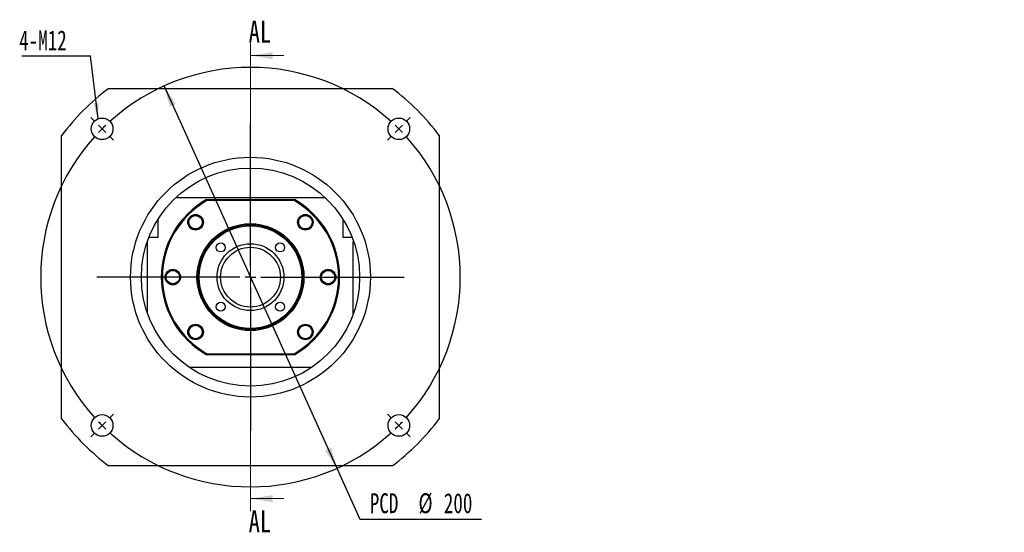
# Model space of a CAD drawing. Header units: millimetres. Extents: x 21 to 290, y 8 to 205.
# Tile 1 of 6: x 21 to 177, y 14 to 95. Entities that reach past the tile are written whole.
import ezdxf

# ---------------------------------------------------------------- set-up
doc = ezdxf.new("R2010")
doc.units = ezdxf.units.MM
doc.layers.add('圖層0', color=7, linetype='Continuous')
doc.styles.add('SLDTEXTSTYLE0', font='TXT', dxfattribs={"width": 0.7})
doc.styles.add('SLDTEXTSTYLE3', font='TXT', dxfattribs={"width": 0.75})
doc.styles.add('SLDTEXTSTYLE5', font='TXT', dxfattribs={"width": 0.75, "bigfont": 'bigfont'})
doc.styles.add('SLDTEXTSTYLE6', font='TXT', dxfattribs={"width": 0.65625, "bigfont": 'bigfont'})
doc.dimstyles.new('SLDDIMSTYLE1', dxfattribs={"dimtxt": 3.389974, "dimasz": 2.5, "dimexe": 0, "dimexo": 0.0625, "dimgap": 0.847493, "dimtad": 0, "dimtih": 1, "dimtoh": 1, "dimlfac": 3, "dimrnd": 1e-09, "dimzin": 12, "dimdsep": 46, "dimtxsty": 'SLDTEXTSTYLE0', "dimsah": 1, "dimcen": 0, "dimadec": 0, "dimazin": 3, "dimtfac": 1, "dimtmove": 0, "dimatfit": 3, "dimfxl": 0, "dimfrac": 2, "dimtolj": 1, "dimtzin": 12, "dimarcsym": 0})
doc.dimstyles.new('SLDDIMSTYLE2', dxfattribs={"dimtxt": 0.18, "dimasz": 2.5, "dimexe": 0, "dimexo": 0.0625, "dimgap": 0, "dimtad": 0, "dimtih": 1, "dimtoh": 1, "dimdec": 0, "dimrnd": 1e-09, "dimzin": 0, "dimdsep": 46, "dimtxsty": 'Standard', "dimsah": 1, "dimcen": 0.09, "dimadec": 0, "dimazin": 0, "dimtfac": 2.5, "dimtdec": 0, "dimtofl": 0, "dimtmove": 0, "dimatfit": 3, "dimfxl": 0, "dimfrac": 2, "dimtolj": 1, "dimtzin": 0, "dimarcsym": 0})

# ---------------------------------------------------------------- blocks, each defined once
blk = doc.blocks.new('_D')
at = {"layer": '圖層0', "color": 7}
for p, q in [((43.65, 84.72), (71.1, 23.97)), ((71.1, 23.97), (74.74, 15.91)), ((74.74, 15.91), (94.05, 15.91))]:
    blk.add_line(p, q, dxfattribs=at)
for points in [[(43.65, 84.72), (44.57, 81.42), (45.52, 81.85)], [(71.1, 23.97), (70.18, 27.27), (69.23, 26.84)]]:
    blk.add_solid(points, dxfattribs=at)
at = {"layer": '圖層0', "color": 7, "char_height": 3.175, "attachment_point": 1, "style": 'SLDTEXTSTYLE0'}
for s, insert in [('PCD', (76.33, 20.01)), ('%%c', (84.06, 20.01)), ('200', (88.09, 20.01))]:
    blk.add_mtext(s, dxfattribs=dict(at, insert=insert))
blk = doc.blocks.new('SW_NOTE_0')
at = {"layer": '圖層0', "color": 0}
blk.add_line((-10.95, 0), (0, 0), dxfattribs=at)
at = {"layer": '圖層0', "color": 0, "insert": (-11.35, 4.06), "char_height": 3.175, "attachment_point": 1, "style": 'SLDTEXTSTYLE0'}
blk.add_mtext('4-M12', dxfattribs=at)
blk = doc.blocks.new('SW_CENTERMARKSYMBOL_0')
at = {"layer": '圖層0', "color": 0}
for p, q in [((-48.32, 1.18), (-48.94, 1.8)), ((1.18, 1.18), (1.8, 1.8)), ((-47.14, 0), (-47.73, 0.59)), ((-47.14, 0), (-46.55, -0.59)), ((-23.57, -21.9), (-23.57, 0.83)), ((0, 0), (-0.59, -0.59)), ((0, 0), (0.59, 0.59)), ((-45.96, -1.18), (-45.34, -1.8)), ((-1.18, -1.18), (-1.8, -1.8)), ((-23.57, -23.57), (-23.57, -22.74)), ((-25.24, -23.57), (-47.97, -23.57)), ((-23.57, -23.57), (-24.4, -23.57)), ((-23.57, -23.57), (-23.57, -24.4)), ((-23.57, -23.57), (-22.74, -23.57)), ((-21.9, -23.57), (0.83, -23.57)), ((-23.57, -25.24), (-23.57, -47.97)), ((-45.96, -45.96), (-45.34, -45.34)), ((-1.18, -45.96), (-1.8, -45.34)), ((-47.14, -47.14), (-46.55, -46.55)), ((0, -47.14), (-0.59, -46.55)), ((-48.32, -48.32), (-48.94, -48.94)), ((-47.14, -47.14), (-47.73, -47.73)), ((0, -47.14), (0.59, -47.73)), ((1.18, -48.32), (1.8, -48.94))]:
    blk.add_line(p, q, dxfattribs=at)
for start, end in [(47.8648, 132.1352), (135, 136.4324), (133.5676, 135), (45, 46.4324), (43.5676, 45), (137.8648, 222.1352), (317.8648, 42.1352), (223.5676, 225), (315, 316.4324), (225, 226.4324), (227.8648, 312.1352), (313.5676, 315)]:
    blk.add_arc((-23.57, -23.57), 33.33, start, end, dxfattribs=at)
blk = doc.blocks.new('SW_NOTE_2')
at = {"layer": '圖層0', "color": 0, "char_height": 2.6458, "attachment_point": 2}
for s, insert, style in [('\\M+19655\\M+196CA\\M+19AA4 AK-AK', (10.75, 3.41), 'SLDTEXTSTYLE5'), ('\\M+194E4\\M+197E1 1 : 3', (10.94, -1.12), 'SLDTEXTSTYLE6')]:
    blk.add_mtext(s, dxfattribs=dict(at, insert=insert, style=style))

msp = doc.modelspace()

# ---------------------------------------------------------------- linework, layer by layer
at = {"color": 7, "linetype": 'Continuous', "lineweight": 18}
for p, q in [((57.3743, 91.5454), (57.3743, 17.1454)), ((62.6943, 89.5454), (57.3743, 89.5454)), ((62.6943, 19.1454), (57.3743, 19.1454))]:
    msp.add_line(p, q, dxfattribs=at)
at = {"color": 7, "linetype": 'Continuous', "lineweight": 25}
for p, q in [((34.8743, 84.3454), (79.8743, 84.3454)), ((27.3743, 31.8454), (27.3743, 76.8454)), ((87.3743, 76.8454), (87.3743, 31.8454)), ((45.5421, 67.012), (69.2064, 67.012)), ((50.4041, 66.6787), (50.4481, 66.5121)), ((50.4041, 66.6787), (64.3444, 66.6787)), ((64.3005, 66.5121), (50.4481, 66.5121)), ((64.3005, 66.5121), (64.3444, 66.6787)), ((42.7076, 60.6787), (42.7076, 63.583)), ((72.0409, 63.583), (72.0409, 60.6787)), ((49.5091, 62.363), (49.3057, 62.1284)), ((65.5723, 62.0898), (65.3025, 62.2435)), ((41.0409, 60.0121), (40.9934, 60.0121)), ((41.0409, 48.5431), (41.0409, 60.0121)), ((41.2394, 60.6787), (42.7076, 60.6787)), ((72.0409, 60.6787), (73.5091, 60.6787)), ((73.7076, 48.5431), (73.7076, 60.0121)), ((73.7076, 60.0121), (73.7551, 60.0121)), ((45.5347, 55.3371), (45.8089, 55.1914)), ((69.2138, 53.3537), (68.9396, 53.4994)), ((49.1762, 46.601), (49.446, 46.4473)), ((65.2394, 46.3278), (65.4428, 46.5624)), ((50.4041, 42.0121), (50.4481, 42.1787)), ((64.3444, 42.0121), (50.4041, 42.0121)), ((50.4481, 42.1787), (64.3005, 42.1787)), ((64.3005, 42.1787), (64.3444, 42.0121)), ((67.121, 40.012), (47.6275, 40.012)), ((79.8743, 24.3454), (34.8743, 24.3454))]:
    msp.add_line(p, q, dxfattribs=at)
for centre, radius in [((33.804, 77.9156), 1.7167), ((80.9445, 77.9156), 1.7167), ((57.3743, 54.3454), 19.05), ((57.3743, 54.3454), 17.3333), ((48.6533, 63.0664), 1.2333), ((48.6533, 63.0664), 1.1333), ((48.6533, 63.0664), 1.0667), ((66.0952, 63.0664), 1.2333), ((66.0952, 63.0664), 1.1333), ((66.0952, 63.0664), 1.0667), ((57.3743, 54.3454), 8.5), ((57.3743, 54.3454), 8.3333), ((57.3743, 54.3454), 8.1667), ((52.6602, 59.0594), 0.7167), ((57.3743, 54.3454), 5.3167), ((62.0883, 59.0594), 0.7167), ((57.3743, 54.3454), 4.75), ((45.0409, 54.3454), 1.2333), ((45.0409, 54.3454), 1.1333), ((45.0409, 54.3454), 1.0667), ((69.7076, 54.3454), 1.2333), ((69.7076, 54.3454), 1.1333), ((69.7076, 54.3454), 1.0667), ((52.6602, 49.6313), 0.7167), ((62.0883, 49.6313), 0.7167), ((48.6533, 45.6244), 1.2333), ((48.6533, 45.6244), 1.1333), ((48.6533, 45.6244), 1.0667), ((66.0952, 45.6244), 1.2333), ((66.0952, 45.6244), 1.0667), ((33.804, 30.7752), 1.7167), ((80.9445, 30.7752), 1.7167)]:
    msp.add_circle(centre, radius, dxfattribs=at)
for centre, radius, start, end in [((57.3743, 54.3454), 37.5, 126.869898, 143.130102), ((57.3743, 54.3454), 37.5, 36.869898, 53.130102), ((57.3743, 54.3454), 14.1667, 119.472932, 240.527068), ((57.3743, 54.3454), 14, 119.651845, 240.348155), ((57.3743, 54.3454), 14, 299.651845, 60.348155), ((57.3743, 54.3454), 14.1667, 299.472932, 60.527068), ((66.0952, 45.6244), 1.1333, 180, 102.317346), ((57.3743, 54.3454), 37.5, 216.869898, 233.130102), ((57.3743, 54.3454), 37.5, 306.869898, 323.130102)]:
    msp.add_arc(centre, radius, start, end, dxfattribs=at)
for points, knots in [([(67.2901, 63.1862), (67.2746, 63.2871), (67.2383, 63.5224), (67.0256, 63.8405), (66.7095, 64.0969), (66.3252, 64.2274), (65.9247, 64.2239), (65.5557, 64.086), (65.2769, 63.8603), (65.1656, 63.6697), (65.1186, 63.5893)], [0, 0, 0, 0, 0.10302489, 0.24018619, 0.37696266, 0.51153905, 0.64452933, 0.77651632, 0.90574122, 1, 1, 1, 1]), ([(47.5229, 63.2052), (47.5171, 63.1781), (47.4839, 63.0238), (47.5549, 62.7351), (47.7138, 62.4187), (47.8799, 62.2723), (47.9499, 62.2105)], [0, 0, 0, 0, 0.07323245, 0.41734358, 0.75425292, 1, 1, 1, 1]), ([(65.1186, 63.5893), (65.089, 63.5259), (65.0333, 63.4068), (64.993, 63.2173), (64.9827, 63.0329), (65.0037, 62.8493), (65.0547, 62.6715), (65.1616, 62.4486), (65.3327, 62.2382), (65.5054, 62.1312), (65.5723, 62.0898)], [0, 0, 0, 0, 0.1205084, 0.22645432, 0.33240018, 0.43834611, 0.54429239, 0.65023815, 0.86443846, 1, 1, 1, 1]), ([(47.9499, 62.2105), (48.0063, 62.1691), (48.1122, 62.0912), (48.2903, 62.0147), (48.4691, 61.9687), (48.6533, 61.9535), (48.8377, 61.9688), (49.0771, 62.0302), (49.3169, 62.157), (49.4554, 62.3054), (49.5091, 62.363)], [0, 0, 0, 0, 0.12050855, 0.22645424, 0.33240037, 0.43834613, 0.54429207, 0.65023809, 0.86443849, 1, 1, 1, 1]), ([(46.0326, 53.8516), (46.0603, 53.9158), (46.1125, 54.0365), (46.1472, 54.2272), (46.152, 54.4118), (46.1255, 54.5948), (46.0693, 54.771), (45.9558, 54.9905), (45.7786, 55.1958), (45.6028, 55.2976), (45.5347, 55.3371)], [0, 0, 0, 0, 0.12050857, 0.22645453, 0.33240047, 0.43834645, 0.54429241, 0.65023837, 0.86443876, 1, 1, 1, 1]), ([(68.7159, 54.8392), (68.6882, 54.7749), (68.636, 54.6542), (68.6013, 54.4636), (68.5966, 54.279), (68.623, 54.096), (68.6792, 53.9198), (68.7927, 53.7003), (68.9699, 53.4949), (69.1457, 53.3932), (69.2138, 53.3537)], [0, 0, 0, 0, 0.12050857, 0.22645453, 0.33240047, 0.43834645, 0.54429241, 0.65023837, 0.86443876, 1, 1, 1, 1]), ([(70.9054, 54.4725), (70.8854, 54.5826), (70.8412, 54.8265), (70.615, 55.1469), (70.2909, 55.3936), (69.903, 55.5127), (69.5028, 55.4974), (69.1381, 55.3486), (68.866, 55.1147), (68.7605, 54.9209), (68.7159, 54.8392)], [0, 0, 0, 0, 0.11174176, 0.24757017, 0.38301736, 0.51628597, 0.64798389, 0.77868816, 0.90665741, 1, 1, 1, 1]), ([(45.1589, 53.2127), (45.1866, 53.2131), (45.3444, 53.2152), (45.6098, 53.3492), (45.8826, 53.5749), (45.9881, 53.7695), (46.0326, 53.8516)], [0, 0, 0, 0, 0.07323338, 0.41734364, 0.75425331, 1, 1, 1, 1]), ([(49.6299, 45.1014), (49.6595, 45.1648), (49.7152, 45.2839), (49.7555, 45.4735), (49.7658, 45.6578), (49.7448, 45.8415), (49.6938, 46.0193), (49.5869, 46.2421), (49.4158, 46.4526), (49.2432, 46.5595), (49.1762, 46.601)], [0, 0, 0, 0, 0.1205084, 0.22645432, 0.33240018, 0.43834611, 0.54429239, 0.65023815, 0.86443846, 1, 1, 1, 1]), ([(66.7986, 46.4803), (66.7422, 46.5217), (66.6363, 46.5995), (66.4582, 46.6761), (66.2794, 46.7221), (66.0952, 46.7373), (65.9109, 46.722), (65.6715, 46.6606), (65.4316, 46.5338), (65.2931, 46.3853), (65.2394, 46.3278)], [0, 0, 0, 0, 0.12050855, 0.22645424, 0.33240037, 0.43834613, 0.54429207, 0.65023809, 0.86443849, 1, 1, 1, 1]), ([(67.2256, 45.4856), (67.2314, 45.5127), (67.2646, 45.667), (67.1936, 45.9557), (67.0347, 46.2721), (66.8687, 46.4185), (66.7986, 46.4803)], [0, 0, 0, 0, 0.07323245, 0.41734358, 0.75425292, 1, 1, 1, 1]), ([(48.7376, 44.4887), (48.7653, 44.4883), (48.9231, 44.4858), (49.1924, 44.6118), (49.4717, 44.8293), (49.5829, 45.0207), (49.6299, 45.1014)], [0, 0, 0, 0, 0.07323283, 0.41734338, 0.75425274, 1, 1, 1, 1])]:
    msp.add_open_spline(points, degree=3, knots=knots, dxfattribs=at)
at = {"color": 7, "linetype": 'Continuous', "lineweight": 18}
for points in [[(57.3743, 89.5454), (60.8743, 88.9854), (60.8743, 90.1054)], [(57.3743, 19.1454), (60.8743, 18.5854), (60.8743, 19.7054)]]:
    msp.add_solid(points, dxfattribs=at)

# ---------------------------------------------------------------- block references
at = {"layer": '圖層0'}
msp.add_blockref('SW_NOTE_2', (141.504, 101.465), dxfattribs=at)
at = {"layer": '圖層0', "color": 7}
for name, p in [('SW_NOTE_0', (31.9766, 89.5007)), ('SW_CENTERMARKSYMBOL_0', (80.9445, 77.9156))]:
    msp.add_blockref(name, p, dxfattribs=at)

# ---------------------------------------------------------------- texts
at = {"color": 7, "linetype": 'Continuous', "char_height": 3.5, "attachment_point": 1, "style": 'SLDTEXTSTYLE3'}
for insert in [(57.0873, 95.1031), (57.0873, 17.2947)]:
    msp.add_mtext('AL', dxfattribs=dict(at, insert=insert))

# ---------------------------------------------------------------- dimensions: what is measured, and where the dimension line sits
at = {"layer": '圖層0', "color": 7}
dim = msp.add_diameter_dim_2p(p1=(71.1027, 23.9704), p2=(43.6459, 84.7204), text='PCD<>', dimstyle='SLDDIMSTYLE1', dxfattribs=at)
dim.commit()
dim.dimension.update_dxf_attribs({"geometry": '_D', "text_midpoint": (85.1895, 18.45), "dimtype": 163})

# ---------------------------------------------------------------- leaders
msp.add_leader([(33.1545, 79.5046), (31.9766, 89.5007)], dimstyle='SLDDIMSTYLE2', dxfattribs=at)

doc.saveas('drawing.dxf')
